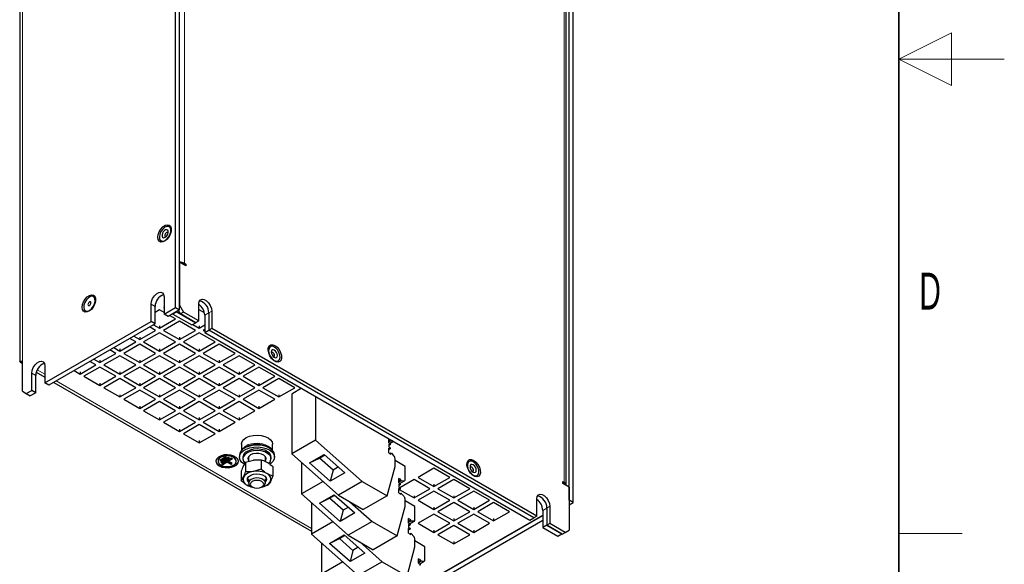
# Model space of a CAD drawing. Header units: millimetres. Extents: x 5 to 418, y 2 to 292.
# Tile 9 of 11: x 325 to 418, y 99 to 151. Entities that reach past the tile are written whole.
import ezdxf

# ---------------------------------------------------------------- set-up
doc = ezdxf.new("R2010")
doc.units = ezdxf.units.MM
doc.layers.add('SLD-0', color=7, linetype='Continuous')
doc.styles.add('SLDTEXTSTYLE0', font='TXT', dxfattribs={"width": 0.605})

msp = doc.modelspace()

# ---------------------------------------------------------------- linework, layer by layer
at = {"color": 7, "linetype": 'Continuous', "lineweight": 25}
for p, q in [((339.4005, 123.6999), (339.4005, 199.9104)), ((339.7777, 123.4822), (339.7777, 199.6927)), ((324.647, 187.6093), (324.647, 118.5843)), ((376.7358, 105.4129), (376.7358, 175.0911)), ((377.1129, 105.1952), (377.1129, 174.8734)), ((376.4596, 106.8283), (376.4596, 173.6757)), ((339.7777, 128.0004), (339.7777, 123.9177)), ((340.3905, 127.6466), (339.7777, 128.0004)), ((340.249, 127.7283), (340.3905, 127.8099)), ((340.2491, 127.8916), (340.3905, 127.8099)), ((340.3905, 127.8099), (340.3905, 127.6466)), ((331.6392, 124.7201), (331.6298, 124.7255)), ((338.3163, 124.7071), (338.3163, 123.074)), ((330.8566, 123.386), (330.8659, 123.3806)), ((337.0907, 122.3665), (337.0907, 123.9995)), ((337.4678, 122.1488), (337.4678, 123.7818)), ((337.892, 123.4827), (337.4678, 123.2378)), ((338.3163, 123.2378), (337.892, 123.4827)), ((338.3163, 123.7277), (338.2692, 123.7005)), ((338.2692, 123.7005), (338.3163, 123.6732)), ((338.3163, 123.074), (339.4005, 123.6999)), ((339.7777, 123.4822), (338.6934, 122.8563)), ((339.5325, 123.2972), (339.1554, 123.0795)), ((339.4005, 123.6999), (339.7777, 123.4822)), ((339.5325, 123.3407), (339.5325, 123.2972)), ((339.5325, 123.2972), (341.3333, 122.2576)), ((339.8719, 123.1012), (339.6834, 123.4278)), ((339.7777, 123.9177), (340.1548, 123.2645)), ((340.1548, 123.2645), (339.8719, 123.1012)), ((341.6161, 122.4209), (340.1548, 123.2645)), ((341.6161, 122.4209), (341.6161, 124.054)), ((341.6633, 123.4827), (341.6161, 123.4555)), ((342.152, 123.2006), (341.6633, 123.4827)), ((342.8418, 123.3464), (342.8418, 121.7133)), ((327.0026, 116.5427), (337.0907, 122.3665)), ((337.4678, 122.1488), (337.0907, 122.3665)), ((337.892, 121.7411), (339.4005, 122.6119)), ((339.7777, 122.3942), (338.2692, 121.5234)), ((338.6934, 122.8563), (338.3163, 123.074)), ((339.4005, 122.6119), (338.8353, 122.9382)), ((339.1554, 123.123), (339.1554, 123.0795)), ((339.1554, 123.0795), (340.9562, 122.0399)), ((341.2862, 121.5234), (339.7777, 122.3942)), ((341.3333, 122.2576), (339.8719, 123.1012)), ((341.6161, 122.4209), (341.3333, 122.2576)), ((342.1818, 122.9654), (342.1818, 121.3323)), ((342.5589, 123.1831), (342.5589, 121.5501)), ((337.4678, 122.1488), (327.3797, 116.325)), ((336.0064, 120.6525), (337.5149, 121.5234)), ((337.5149, 121.5234), (336.9497, 121.8497)), ((337.3268, 122.0674), (337.892, 121.7411)), ((337.892, 121.9588), (337.892, 121.7411)), ((338.2692, 121.5234), (339.7777, 120.6525)), ((339.7777, 120.6525), (341.2862, 121.5234)), ((340.9562, 122.0399), (341.3333, 122.2576)), ((341.0509, 122.0946), (341.6633, 121.7411)), ((341.6633, 121.7411), (342.1818, 122.0404)), ((341.6633, 121.9588), (341.6633, 121.7411)), ((342.1818, 121.605), (342.0404, 121.5234)), ((342.0404, 121.5234), (342.1818, 121.4417)), ((342.1818, 121.3323), (342.5589, 121.5501)), ((342.8418, 121.7133), (342.5589, 121.5501)), ((373.3888, 103.7524), (342.5589, 121.5501)), ((373.6716, 103.9156), (342.8418, 121.7133)), ((335.6293, 120.4348), (335.0641, 120.7611)), ((335.4412, 120.9788), (336.0064, 120.6525)), ((336.0064, 120.8703), (336.0064, 120.6525)), ((337.892, 121.3057), (336.3835, 120.4348)), ((339.4005, 120.4348), (337.892, 121.3057)), ((339.7777, 120.8703), (339.7777, 120.6525)), ((341.6633, 121.3057), (340.1548, 120.4348)), ((343.1718, 120.4348), (341.6633, 121.3057)), ((342.1818, 121.3323), (373.0117, 103.5346)), ((333.7437, 119.3463), (333.1785, 119.6726)), ((333.5556, 119.8903), (334.1208, 119.564)), ((334.1208, 119.564), (335.6293, 120.4348)), ((334.1208, 119.7817), (334.1208, 119.564)), ((336.0064, 120.2171), (334.4979, 119.3463)), ((337.5149, 119.3463), (336.0064, 120.2171)), ((336.3835, 120.4348), (337.892, 119.564)), ((337.892, 119.564), (339.4005, 120.4348)), ((337.892, 119.7817), (337.892, 119.564)), ((339.7777, 120.2171), (338.2692, 119.3463)), ((341.2862, 119.3463), (339.7777, 120.2171)), ((340.1548, 120.4348), (341.6633, 119.564)), ((341.6633, 119.564), (343.1718, 120.4348)), ((341.6633, 119.7817), (341.6633, 119.564)), ((343.5489, 120.2171), (342.0404, 119.3463)), ((345.0574, 119.3463), (343.5489, 120.2171)), ((324.6927, 118.4755), (324.6927, 118.5844)), ((324.8813, 115.7536), (324.8813, 118.5843)), ((331.8581, 118.2577), (331.2928, 118.584)), ((331.67, 118.8017), (332.2352, 118.4754)), ((332.2352, 118.4754), (333.7437, 119.3463)), ((332.2352, 118.6932), (332.2352, 118.4754)), ((334.1208, 119.1286), (332.6123, 118.2577)), ((335.6293, 118.2577), (334.1208, 119.1286)), ((334.4979, 119.3463), (336.0064, 118.4754)), ((336.0064, 118.4754), (337.5149, 119.3463)), ((336.0064, 118.6932), (336.0064, 118.4754)), ((337.892, 119.1286), (336.3835, 118.2577)), ((339.4005, 118.2577), (337.892, 119.1286)), ((338.2692, 119.3463), (339.7777, 118.4754)), ((339.7777, 118.4754), (341.2862, 119.3463)), ((339.7777, 118.6932), (339.7777, 118.4754)), ((341.6633, 119.1286), (340.1548, 118.2577)), ((343.1718, 118.2577), (341.6633, 119.1286)), ((342.0404, 119.3463), (343.5489, 118.4754)), ((343.5489, 118.4754), (345.0574, 119.3463)), ((343.5489, 118.6932), (343.5489, 118.4754)), ((345.4345, 119.1286), (343.926, 118.2577)), ((346.943, 118.2577), (345.4345, 119.1286)), ((324.845, 118.5634), (324.6927, 118.4755)), ((324.8813, 118.3666), (324.6927, 118.4755)), ((327.0026, 118.1758), (327.0026, 116.5427)), ((329.7843, 117.7132), (330.3496, 117.3869)), ((330.3496, 117.3869), (331.8581, 118.2577)), ((332.2352, 118.04), (330.7267, 117.1692)), ((333.7437, 117.1692), (332.2352, 118.04)), ((332.6123, 118.2577), (334.1208, 117.3869)), ((334.1208, 117.3869), (335.6293, 118.2577)), ((336.0064, 118.04), (334.4979, 117.1692)), ((337.5149, 117.1692), (336.0064, 118.04)), ((336.3835, 118.2577), (337.892, 117.3869)), ((337.892, 117.3869), (339.4005, 118.2577)), ((339.7777, 118.04), (338.2692, 117.1692)), ((341.2862, 117.1692), (339.7777, 118.04)), ((340.1548, 118.2577), (341.6633, 117.3869)), ((341.6633, 117.3869), (343.1718, 118.2577)), ((343.5489, 118.04), (342.0404, 117.1692)), ((345.0574, 117.1692), (343.5489, 118.04)), ((343.926, 118.2577), (345.4345, 117.3869)), ((345.4345, 117.3869), (346.943, 118.2577)), ((347.3201, 118.04), (345.8116, 117.1692)), ((348.8286, 117.1692), (347.3201, 118.04)), ((325.7769, 115.8352), (325.7769, 117.4683)), ((326.1541, 115.6175), (326.1541, 117.2506)), ((326.2017, 117.5515), (327.0026, 117.0892)), ((330.3496, 117.6046), (330.3496, 117.3869)), ((330.7267, 117.1692), (332.2352, 116.2984)), ((332.2352, 116.2984), (333.7437, 117.1692)), ((334.1208, 116.9515), (332.6123, 116.0806)), ((334.1208, 117.6046), (334.1208, 117.3869)), ((335.6293, 116.0806), (334.1208, 116.9515)), ((334.4979, 117.1692), (336.0064, 116.2984)), ((336.0064, 116.2984), (337.5149, 117.1692)), ((337.892, 116.9515), (336.3835, 116.0806)), ((337.892, 117.6046), (337.892, 117.3869)), ((339.4005, 116.0806), (337.892, 116.9515)), ((338.2692, 117.1692), (339.7777, 116.2984)), ((339.7777, 116.2984), (341.2862, 117.1692)), ((341.6633, 116.9515), (340.1548, 116.0806)), ((341.6633, 117.6046), (341.6633, 117.3869)), ((343.1718, 116.0806), (341.6633, 116.9515)), ((342.0404, 117.1692), (343.5489, 116.2984)), ((343.5489, 116.2984), (345.0574, 117.1692)), ((345.4345, 116.9515), (343.926, 116.0806)), ((345.4345, 117.6046), (345.4345, 117.3869)), ((346.943, 116.0806), (345.4345, 116.9515)), ((345.8116, 117.1692), (347.3201, 116.2984)), ((347.3201, 116.2984), (348.8286, 117.1692)), ((349.2057, 116.9515), (347.6973, 116.0806)), ((350.7142, 116.0806), (349.2057, 116.9515)), ((325.2584, 115.5358), (325.7769, 115.8352)), ((326.1541, 115.6175), (325.7769, 115.8352)), ((327.3797, 116.325), (327.0026, 116.5427)), ((327.853, 116.5983), (352.3073, 102.4811)), ((332.2352, 116.5161), (332.2352, 116.2984)), ((332.6123, 116.0806), (334.1208, 115.2098)), ((334.1208, 115.2098), (335.6293, 116.0806)), ((336.0064, 115.8629), (334.4979, 114.9921)), ((336.0064, 116.5161), (336.0064, 116.2984)), ((337.5149, 114.9921), (336.0064, 115.8629)), ((336.3835, 116.0806), (337.892, 115.2098)), ((337.892, 115.2098), (339.4005, 116.0806)), ((339.7777, 115.8629), (338.2692, 114.9921)), ((339.7777, 116.5161), (339.7777, 116.2984)), ((341.2862, 114.9921), (339.7777, 115.8629)), ((340.1548, 116.0806), (341.6633, 115.2098)), ((341.6633, 115.2098), (343.1718, 116.0806)), ((343.5489, 115.8629), (342.0404, 114.9921)), ((343.5489, 116.5161), (343.5489, 116.2984)), ((345.0574, 114.9921), (343.5489, 115.8629)), ((343.926, 116.0806), (345.4345, 115.2098)), ((345.4345, 115.2098), (346.943, 116.0806)), ((347.3201, 115.8629), (345.8116, 114.9921)), ((347.3201, 116.5161), (347.3201, 116.2984)), ((348.8286, 114.9921), (347.3201, 115.8629)), ((347.6973, 116.0806), (349.2057, 115.2098)), ((349.2057, 115.2098), (350.7142, 116.0806)), ((351.364, 116.0316), (350.4216, 115.4876)), ((324.8813, 115.7536), (325.2584, 115.5358)), ((325.2584, 115.5358), (325.6355, 115.3181)), ((326.1541, 115.6175), (325.6355, 115.3181)), ((334.1208, 115.4276), (334.1208, 115.2098)), ((334.4979, 114.9921), (336.0064, 114.1213)), ((336.0064, 114.1213), (337.5149, 114.9921)), ((337.892, 115.4276), (337.892, 115.2098)), ((338.2692, 114.9921), (339.7777, 114.1213)), ((339.7777, 114.1213), (341.2862, 114.9921)), ((341.6633, 115.4276), (341.6633, 115.2098)), ((342.0404, 114.9921), (343.5489, 114.1213)), ((343.5489, 114.1213), (345.0574, 114.9921)), ((345.4345, 115.4276), (345.4345, 115.2098)), ((345.8116, 114.9921), (347.3201, 114.1213)), ((347.3201, 114.1213), (348.8286, 114.9921)), ((349.2057, 115.4276), (349.2057, 115.2098)), ((350.4216, 115.4876), (350.4216, 109.8234)), ((352.6844, 115.2693), (352.6844, 111.1296)), ((336.0064, 114.339), (336.0064, 114.1213)), ((337.892, 114.7744), (336.3835, 113.9036)), ((339.4005, 113.9036), (337.892, 114.7744)), ((339.7777, 114.339), (339.7777, 114.1213)), ((341.6633, 114.7744), (340.1548, 113.9036)), ((343.1718, 113.9036), (341.6633, 114.7744)), ((343.5489, 114.339), (343.5489, 114.1213)), ((345.4345, 114.7744), (343.926, 113.9036)), ((346.943, 113.9036), (345.4345, 114.7744)), ((347.3201, 114.339), (347.3201, 114.1213)), ((336.3835, 113.9036), (337.892, 113.0327)), ((337.892, 113.0327), (339.4005, 113.9036)), ((337.892, 113.2505), (337.892, 113.0327)), ((339.7777, 113.6859), (338.2692, 112.815)), ((341.2862, 112.815), (339.7777, 113.6859)), ((340.1548, 113.9036), (341.6633, 113.0327)), ((341.6633, 113.0327), (343.1718, 113.9036)), ((341.6633, 113.2505), (341.6633, 113.0327)), ((343.5489, 113.6859), (342.0404, 112.815)), ((345.0574, 112.815), (343.5489, 113.6859)), ((343.926, 113.9036), (345.4345, 113.0327)), ((345.4345, 113.0327), (346.943, 113.9036)), ((345.4345, 113.2505), (345.4345, 113.0327)), ((338.2692, 112.815), (339.7777, 111.9442)), ((339.7777, 111.9442), (341.2862, 112.815)), ((339.7777, 112.1619), (339.7777, 111.9442)), ((341.6633, 112.5973), (340.1548, 111.7265)), ((343.1718, 111.7265), (341.6633, 112.5973)), ((342.0404, 112.815), (343.5489, 111.9442)), ((343.5489, 111.9442), (345.0574, 112.815)), ((343.5489, 112.1619), (343.5489, 111.9442)), ((340.1548, 111.7265), (341.6633, 110.8556)), ((341.6633, 110.8556), (343.1718, 111.7265)), ((352.6844, 111.1296), (350.4216, 109.8234)), ((352.6844, 111.1296), (357.1086, 107.2067)), ((359.6282, 110.8691), (359.6282, 111.2608)), ((359.6282, 111.0635), (359.799, 111.1621)), ((359.8299, 111.1217), (359.8299, 111.1443)), ((341.6633, 111.0734), (341.6633, 110.8556)), ((345.6582, 110.7468), (345.6582, 110.134)), ((346.1037, 110.4515), (345.9529, 110.3644)), ((348.3103, 110.3644), (348.1594, 110.4515)), ((348.6049, 110.134), (348.6049, 110.7468)), ((359.6282, 110.8691), (359.713, 110.8201)), ((359.713, 110.6895), (359.6282, 110.7385)), ((359.6282, 110.7385), (359.6282, 110.4772)), ((359.6282, 110.6135), (359.753, 110.6855)), ((359.6282, 110.4772), (359.713, 110.4282)), ((359.713, 110.2975), (359.6282, 110.3465)), ((359.6282, 109.9192), (359.6282, 110.3465)), ((359.6282, 110.2215), (359.753, 110.2936)), ((359.7332, 110.8042), (360.0761, 111.0022)), ((359.9862, 111.0541), (359.8749, 111.0619)), ((344.1617, 109.5222), (343.596, 109.1956)), ((343.6903, 109.1847), (344.2183, 109.4895)), ((344.4446, 109.4677), (343.6903, 109.0323)), ((343.6903, 109.1412), (344.256, 109.4677)), ((343.7846, 109.0214), (344.5011, 109.4351)), ((344.7274, 109.4133), (343.7846, 108.869)), ((343.7846, 108.9779), (344.5388, 109.4133)), ((344.256, 109.4677), (344.1617, 109.5222)), ((344.3974, 109.1575), (344.784, 109.3807)), ((344.3974, 109.114), (344.8217, 109.3589)), ((344.5388, 109.4133), (344.4446, 109.4677)), ((344.8217, 109.3589), (344.7274, 109.4133)), ((345.4649, 109.6842), (345.4649, 109.51)), ((345.7982, 109.51), (345.7982, 109.3576)), ((346.2828, 109.4589), (346.3316, 109.3386)), ((346.3316, 109.55), (346.3316, 109.1002)), ((347.53, 109.2479), (347.53, 108.3536)), ((347.9316, 109.1051), (347.9316, 109.55)), ((348.4649, 109.3576), (348.4649, 109.51)), ((348.7982, 109.51), (348.7982, 109.6842)), ((350.4216, 109.8234), (354.8458, 105.9004)), ((352.1224, 108.9502), (353.5178, 109.7557)), ((352.1224, 108.9502), (353.0656, 109.4214)), ((353.0656, 109.4214), (353.5679, 109.7113)), ((354.3497, 108.2828), (353.0656, 109.4214)), ((353.5178, 109.7557), (355.462, 108.0318)), ((359.6282, 109.9192), (359.8299, 109.8027)), ((359.8393, 109.8817), (359.7662, 109.8395)), ((359.8299, 109.8027), (359.8299, 109.861)), ((359.8749, 109.8689), (360.1142, 109.6094)), ((360.2269, 108.6313), (360.2269, 109.345)), ((343.4365, 109.1575), (343.4365, 109.114)), ((343.596, 109.1956), (343.6903, 109.1412)), ((343.6338, 109.2174), (343.6903, 109.1847)), ((343.6903, 109.1847), (343.6903, 109.1412)), ((343.6903, 109.0323), (343.7846, 108.9779)), ((343.728, 109.0541), (343.7846, 109.0214)), ((343.7846, 109.0214), (343.7846, 108.9779)), ((343.7846, 108.869), (343.8789, 108.8146)), ((343.8223, 108.8908), (343.8789, 108.8582)), ((343.8789, 108.8582), (344.3031, 109.1031)), ((343.8789, 108.8146), (344.3031, 109.0595)), ((343.8789, 108.8582), (343.8789, 108.8146)), ((344.3031, 109.1031), (344.6803, 108.8854)), ((344.3031, 109.1031), (344.3031, 109.0595)), ((344.3031, 109.0595), (344.6803, 108.8418)), ((344.3974, 109.1575), (344.3974, 109.114)), ((344.7745, 108.8963), (344.3974, 109.114)), ((344.6803, 108.8854), (344.7368, 108.918)), ((344.6803, 108.8418), (344.7745, 108.8963)), ((344.6803, 108.8854), (344.6803, 108.8418)), ((345.1698, 109.114), (345.1698, 109.1575)), ((346.0429, 109.0178), (345.8437, 108.6858)), ((346.0429, 109.0178), (346.7865, 109.2301)), ((346.0429, 109.0178), (346.0429, 108.1236)), ((347.53, 108.3536), (346.7865, 108.1414)), ((348.6187, 108.6194), (348.6187, 107.7252)), ((351.3645, 108.9874), (351.3645, 106.0135)), ((354.0666, 107.2263), (352.1224, 108.9502)), ((354.8519, 108.5727), (354.3497, 108.2828)), ((359.4786, 105.8385), (360.2269, 108.6313)), ((361.1697, 108.6298), (360.2269, 109.174)), ((361.1697, 107.3696), (361.1697, 108.6298)), ((363.9136, 108.4608), (362.4051, 107.59)), ((365.4221, 107.59), (363.9136, 108.4608)), ((345.6444, 108.1593), (345.6444, 107.2651)), ((345.6444, 107.2651), (345.8437, 107.5971)), ((346.3316, 107.4477), (346.3316, 107.0698)), ((347.9316, 107.0698), (347.9316, 107.4477)), ((348.6187, 107.7252), (348.4195, 107.1987)), ((354.3497, 108.2828), (354.0666, 107.2263)), ((355.462, 108.0318), (354.0666, 107.2263)), ((360.7727, 107.3701), (360.571, 107.4865)), ((360.571, 107.0592), (360.571, 107.4865)), ((362.4051, 107.59), (363.9136, 106.7192)), ((363.9136, 106.7192), (365.4221, 107.59)), ((346.5658, 106.7433), (346.6815, 106.6765)), ((347.5816, 106.6765), (347.6973, 106.7433)), ((347.5885, 106.6805), (348.2202, 106.8666)), ((353.3958, 107.1861), (351.3645, 106.0135)), ((357.1086, 107.2067), (354.8458, 105.9004)), ((357.1086, 107.2067), (359.4786, 105.8385)), ((360.571, 107.2536), (360.7727, 107.3701)), ((360.571, 107.0592), (360.6558, 107.0102)), ((360.6558, 106.8796), (360.571, 106.9286)), ((360.571, 106.9286), (360.571, 106.6673)), ((360.571, 106.8035), (360.6958, 106.8756)), ((360.571, 106.6673), (360.6558, 106.6183)), ((360.6558, 106.4876), (360.571, 106.5366)), ((360.571, 106.1093), (360.571, 106.5366)), ((360.571, 106.4116), (360.6958, 106.4837)), ((360.676, 106.9943), (361.1144, 107.2475)), ((362.028, 107.3723), (360.6823, 106.5955)), ((360.7727, 107.3118), (360.7727, 107.3701)), ((361.057, 107.2353), (360.8177, 107.252)), ((363.5364, 106.5015), (362.028, 107.3723)), ((362.028, 105.6306), (363.5364, 106.5015)), ((363.9136, 106.9369), (363.9136, 106.7192)), ((365.7992, 107.3723), (364.2907, 106.5015)), ((364.2907, 106.5015), (365.7992, 105.6306)), ((367.3077, 106.5015), (365.7992, 107.3723)), ((365.7992, 105.6306), (367.3077, 106.5015)), ((376.1229, 107.182), (376.2644, 107.1004)), ((376.1229, 107.0187), (376.1229, 107.182)), ((376.7358, 106.6649), (376.1229, 107.0187)), ((376.7358, 106.6649), (376.7358, 102.5822)), ((351.3645, 106.0135), (355.7886, 102.0905)), ((353.0652, 105.1403), (354.4606, 105.9458)), ((353.0652, 105.1403), (354.0084, 105.6115)), ((354.0084, 105.6115), (354.5107, 105.9014)), ((355.2925, 104.4729), (354.0084, 105.6115)), ((354.4606, 105.9458), (356.4048, 104.2219)), ((354.8458, 105.9004), (357.2158, 104.5322)), ((359.4786, 105.8385), (357.2158, 104.5322)), ((360.571, 106.1093), (360.7727, 105.9928)), ((360.623, 106.4417), (362.028, 105.6306)), ((360.7821, 106.0718), (360.709, 106.0296)), ((360.7727, 105.9928), (360.7727, 106.0511)), ((360.8177, 106.059), (361.057, 105.7995)), ((361.1697, 104.8214), (361.1697, 105.5351)), ((362.028, 105.8484), (362.028, 105.6306)), ((363.9136, 106.2838), (362.4051, 105.4129)), ((365.4221, 105.4129), (363.9136, 106.2838)), ((365.7992, 105.8484), (365.7992, 105.6306)), ((367.6848, 106.2838), (366.1763, 105.4129)), ((369.1933, 105.4129), (367.6848, 106.2838)), ((373.6716, 103.9156), (373.6716, 105.5487)), ((352.3073, 105.1775), (352.3073, 102.2036)), ((355.0094, 103.4164), (353.0652, 105.1403)), ((355.7948, 104.7628), (355.2925, 104.4729)), ((355.9406, 105.2684), (358.0514, 103.3968)), ((360.4214, 102.0286), (361.1697, 104.8214)), ((362.1125, 104.8198), (361.1697, 105.3641)), ((362.1125, 103.5597), (362.1125, 104.8198)), ((362.4051, 105.4129), (363.9136, 104.5421)), ((363.9136, 104.5421), (365.4221, 105.4129)), ((363.9136, 104.7598), (363.9136, 104.5421)), ((365.7992, 105.1952), (364.2907, 104.3244)), ((367.3077, 104.3244), (365.7992, 105.1952)), ((366.1763, 105.4129), (367.6848, 104.5421)), ((367.6848, 104.5421), (369.1933, 105.4129)), ((367.6848, 104.7598), (367.6848, 104.5421)), ((369.5704, 105.1952), (368.0619, 104.3244)), ((371.0789, 104.3244), (369.5704, 105.1952)), ((374.6145, 104.6779), (374.6145, 103.0448)), ((374.8973, 104.8412), (374.8973, 103.2081)), ((377.1129, 105.1952), (376.7358, 105.4129)), ((376.7358, 104.9775), (377.1129, 105.1952)), ((355.2925, 104.4729), (355.0094, 103.4164)), ((356.4048, 104.2219), (355.0094, 103.4164)), ((361.7156, 103.5602), (361.5138, 103.6766)), ((361.5138, 103.2493), (361.5138, 103.6766)), ((363.9136, 104.1067), (362.4051, 103.2358)), ((363.0553, 97.5589), (374.2373, 104.0141)), ((363.0553, 97.5153), (374.2373, 103.9706)), ((365.4221, 103.2358), (363.9136, 104.1067)), ((364.2907, 104.3244), (365.7992, 103.4535)), ((365.7992, 103.4535), (367.3077, 104.3244)), ((365.7992, 103.6713), (365.7992, 103.4535)), ((367.6848, 104.1067), (366.1763, 103.2358)), ((369.1933, 103.2358), (367.6848, 104.1067)), ((368.0619, 104.3244), (369.5704, 103.4535)), ((369.5704, 103.4535), (371.0789, 104.3244)), ((369.5704, 103.6713), (369.5704, 103.4535)), ((373.0117, 103.5346), (373.3888, 103.7524)), ((373.6716, 103.9156), (373.3888, 103.7524)), ((374.2373, 104.4602), (374.2373, 102.8271)), ((354.3386, 103.3762), (352.3073, 102.2036)), ((358.0514, 103.3968), (355.7886, 102.0905)), ((358.0514, 103.3968), (360.4214, 102.0286)), ((361.5138, 103.4437), (361.7156, 103.5602)), ((361.5138, 103.2493), (361.5986, 103.2003)), ((361.5986, 103.0697), (361.5138, 103.1187)), ((361.5138, 103.1187), (361.5138, 102.8574)), ((361.5138, 102.9936), (361.6386, 103.0657)), ((361.5138, 102.8574), (361.5986, 102.8084)), ((361.5986, 102.6777), (361.5138, 102.7267)), ((361.5138, 102.2994), (361.5138, 102.7267)), ((361.6188, 103.1844), (362.0572, 103.4376)), ((361.7156, 103.5019), (361.7156, 103.5602)), ((361.9998, 103.4254), (361.7605, 103.4421)), ((362.4051, 103.2358), (363.9136, 102.365)), ((363.0167, 97.0577), (374.2373, 103.5352)), ((363.9136, 102.365), (365.4221, 103.2358)), ((365.7992, 103.0181), (364.2907, 102.1473)), ((367.3077, 102.1473), (365.7992, 103.0181)), ((366.1763, 103.2358), (367.6848, 102.365)), ((367.6848, 102.365), (369.1933, 103.2358)), ((374.6145, 103.0448), (374.2373, 102.8271)), ((374.2373, 102.8271), (375.661, 102.0052)), ((374.8973, 103.2081), (374.6145, 103.0448)), ((376.0758, 102.2012), (374.6145, 103.0448)), ((374.6145, 103.0448), (376.0381, 102.223)), ((376.3586, 102.3645), (374.8973, 103.2081)), ((352.3073, 102.2036), (356.7315, 98.2806)), ((354.008, 101.3304), (355.4034, 102.1359)), ((354.008, 101.3304), (354.9512, 101.8016)), ((354.9512, 101.8016), (355.4535, 102.0915)), ((356.2353, 100.6629), (354.9512, 101.8016)), ((355.4034, 102.1359), (357.3476, 100.412)), ((355.7886, 102.0905), (358.1587, 100.7223)), ((360.4214, 102.0286), (358.1587, 100.7223)), ((361.5138, 102.6017), (361.6386, 102.6738)), ((361.5138, 102.2994), (361.7156, 102.1829)), ((361.7249, 102.2619), (361.6518, 102.2197)), ((361.7156, 102.1829), (361.7156, 102.2412)), ((361.7605, 102.2491), (361.9998, 101.9896)), ((363.9136, 102.5827), (363.9136, 102.365)), ((364.2907, 102.1473), (365.7992, 101.2764)), ((365.7992, 101.2764), (367.3077, 102.1473)), ((367.6848, 102.5827), (367.6848, 102.365)), ((375.661, 102.0052), (376.0381, 102.223)), ((376.0758, 102.2012), (376.3586, 102.3645)), ((376.3586, 102.3645), (376.7358, 102.5822)), ((353.2501, 101.3676), (353.2501, 98.3937)), ((355.9522, 99.6065), (354.008, 101.3304)), ((356.7376, 100.9529), (356.2353, 100.6629)), ((356.8834, 101.4585), (358.9942, 99.5869)), ((361.3642, 98.2187), (362.1125, 101.0115)), ((362.1125, 101.0115), (362.1125, 101.7252)), ((363.0553, 101.0099), (362.1125, 101.5542)), ((363.0553, 99.7497), (363.0553, 101.0099)), ((365.7992, 101.4942), (365.7992, 101.2764)), ((356.2353, 100.6629), (355.9522, 99.6065)), ((357.3476, 100.412), (355.9522, 99.6065)), ((355.2814, 99.5663), (353.2501, 98.3937)), ((358.9942, 99.5869), (356.7315, 98.2806)), ((358.9942, 99.5869), (361.3642, 98.2187)), ((362.6584, 99.7503), (362.4566, 99.8667)), ((362.4566, 99.4394), (362.4566, 99.8667)), ((362.4566, 99.6338), (362.6584, 99.7503)), ((362.4566, 99.4394), (362.5415, 99.3904)), ((362.5616, 99.3745), (363, 99.6277)), ((362.6584, 99.692), (362.6584, 99.7503)), ((362.9426, 99.6155), (362.7033, 99.6322))]:
    msp.add_line(p, q, dxfattribs=at)
at = {"color": 7, "linetype": 'Continuous', "lineweight": 18}
for p, q in [((340.2491, 194.7391), (340.2491, 127.8916)), ((324.8813, 118.5843), (324.8813, 188.2624)), ((376.2644, 107.1004), (376.2644, 173.9479)), ((340.1076, 127.8099), (340.2491, 127.8916)), ((337.4678, 123.7818), (337.0907, 123.9995)), ((342.8418, 123.3464), (342.5589, 123.1831)), ((342.1818, 122.9654), (342.5589, 123.1831)), ((327.0026, 117.3597), (326.2891, 117.7716)), ((326.1541, 117.2506), (325.7769, 117.4683)), ((352.3073, 102.7516), (328.0873, 116.7335)), ((359.6282, 111.0052), (359.8299, 111.1217)), ((359.8749, 111.0619), (359.6282, 110.9195)), ((359.713, 110.6895), (359.6282, 110.6405)), ((359.6282, 110.2486), (359.713, 110.2975)), ((360.0579, 111.0127), (359.7184, 110.8167)), ((359.8299, 109.861), (359.7795, 109.8319)), ((360.571, 107.1953), (360.7727, 107.3118)), ((360.8177, 107.252), (360.571, 107.1096)), ((360.6558, 106.8796), (360.571, 106.8306)), ((360.571, 106.4387), (360.6558, 106.4876)), ((361.057, 107.2353), (360.6612, 107.0068)), ((376.1229, 107.0187), (376.2644, 107.1004)), ((360.7727, 106.0511), (360.7223, 106.022)), ((374.2373, 104.4602), (374.6145, 104.6779)), ((374.8973, 104.8412), (374.6145, 104.6779)), ((361.5138, 103.3854), (361.7156, 103.5019)), ((361.7605, 103.4421), (361.5138, 103.2996)), ((361.5986, 103.0697), (361.5138, 103.0207)), ((361.9998, 103.4254), (361.604, 103.1969)), ((361.5138, 102.6288), (361.5986, 102.6777)), ((361.7156, 102.2412), (361.6651, 102.2121)), ((362.4566, 99.5755), (362.6584, 99.692)), ((362.7033, 99.6322), (362.4566, 99.4897)), ((362.9426, 99.6155), (362.5469, 99.387))]:
    msp.add_line(p, q, dxfattribs=at)
at = {"color": 7, "linetype": 'Continuous', "lineweight": 25, "flags": 128}
for points in [[(337.7223, 130.3522), (337.7571, 130.6126), (337.8575, 130.8849), (338.0128, 131.1396), (338.2061, 131.3491), (338.4164, 131.4906), (338.621, 131.5489), (338.7977, 131.5176), (338.9273, 131.4001), (338.9958, 131.2092), (338.9958, 130.9655), (338.9273, 130.6954), (338.7977, 130.4283), (338.621, 130.193), (338.4164, 130.015), (338.2061, 129.9137), (338.0128, 129.9001), (337.8575, 129.9755), (337.7571, 130.1318), (337.7223, 130.3522)], [(338.7303, 130.3529), (338.8713, 130.5996), (338.9511, 130.8587), (338.9589, 131.0951), (338.8936, 131.2769), (338.7641, 131.3795), (338.5878, 131.3891), (338.3885, 131.3045), (338.1933, 131.1369), (338.0283, 130.9091), (337.916, 130.6519), (337.8715, 130.3999), (337.9007, 130.1872), (337.9998, 130.0425), (338.1554, 129.9854), (338.3464, 130.0235), (338.547, 130.1518), (338.7303, 130.3529)], [(338.5875, 130.5073), (338.6679, 130.6501), (338.7102, 130.7991), (338.708, 130.9316), (338.6616, 131.0275), (338.5781, 131.0721), (338.4703, 131.0587), (338.3544, 130.9892), (338.2482, 130.8744), (338.1679, 130.7316), (338.1256, 130.5826), (338.1278, 130.4501), (338.1741, 130.3542), (338.2576, 130.3096), (338.3655, 130.323), (338.4813, 130.3925), (338.5875, 130.5073)], [(338.705, 130.769), (338.6853, 130.8017), (338.6389, 130.8265), (338.579, 130.819), (338.5146, 130.7804), (338.4556, 130.7166), (338.411, 130.6373), (338.3875, 130.5545), (338.3887, 130.4809), (338.4145, 130.4276), (338.4608, 130.4029), (338.4938, 130.4031)], [(337.0907, 123.9995), (337.1276, 124.2629), (337.234, 124.5372), (337.3971, 124.7893), (337.5971, 124.9888), (337.8099, 125.1117), (338.0099, 125.1431), (338.1729, 125.0792), (338.2793, 124.9278), (338.3163, 124.7071)], [(330.557, 123.7116), (330.5917, 123.9721), (330.6922, 124.2444), (330.8474, 124.4991), (331.0407, 124.7086), (331.251, 124.8501), (331.4556, 124.9084), (331.6323, 124.8771), (331.7619, 124.7596), (331.8305, 124.5687), (331.8305, 124.325), (331.7619, 124.0549), (331.6323, 123.7877), (331.4556, 123.5524), (331.251, 123.3745), (331.0407, 123.2732), (330.8474, 123.2595), (330.6922, 123.335), (330.5917, 123.4913), (330.557, 123.7116)], [(331.2432, 123.4242), (331.4407, 123.5809), (331.6116, 123.8017), (331.7327, 124.0568), (331.7877, 124.3118), (331.7692, 124.5321), (331.6796, 124.6882), (331.5311, 124.7588), (331.3437, 124.7344), (331.1427, 124.6184), (330.9553, 124.4264), (330.8068, 124.1843), (330.7173, 123.9249), (330.6987, 123.6831), (330.7537, 123.4917), (330.8748, 123.3764), (331.0457, 123.3529), (331.2432, 123.4242)], [(331.2432, 123.8924), (331.2973, 123.9361), (331.3432, 123.998), (331.3739, 124.0686), (331.3846, 124.1373), (331.3739, 124.1936), (331.3432, 124.2289), (331.2973, 124.2378), (331.2432, 124.219), (331.1891, 124.1753), (331.1432, 124.1135), (331.1125, 124.0428), (331.1018, 123.9741), (331.1125, 123.9178), (331.1432, 123.8825), (331.1891, 123.8736), (331.2432, 123.8924)], [(331.2525, 123.4189), (331.4501, 123.5755), (331.6209, 123.7963), (331.742, 124.0514), (331.797, 124.3064), (331.7785, 124.5268), (331.6889, 124.6828), (331.6392, 124.7201)], [(341.6161, 124.054), (341.6531, 124.2747), (341.7595, 124.4261), (341.9225, 124.4899), (342.1225, 124.4585), (342.3354, 124.3357), (342.5354, 124.1362), (342.6984, 123.8841), (342.8048, 123.6098), (342.8418, 123.3464)], [(348.8286, 120.0863), (349.0368, 119.926), (349.2224, 119.7028), (349.3653, 119.441), (349.4501, 119.1689), (349.4675, 118.916), (349.4157, 118.7096), (349.3003, 118.5722), (349.1338, 118.5187), (348.9341, 118.5548), (348.7231, 118.6766), (348.5235, 118.871), (348.3569, 119.1168), (348.2415, 119.3875), (348.1897, 119.6536), (348.2071, 119.8864), (348.2919, 120.0607), (348.4348, 120.1575), (348.6205, 120.1663), (348.8286, 120.0863)], [(348.7742, 118.683), (348.9717, 118.6117), (349.1426, 118.6352), (349.2637, 118.7505), (349.3187, 118.9419), (349.3001, 119.1837), (349.2106, 119.4431), (349.0621, 119.6852), (348.8747, 119.8772), (348.6737, 119.9932), (348.4863, 120.0176), (348.3378, 119.947), (348.2482, 119.7909), (348.2297, 119.5706), (348.2847, 119.3156), (348.4058, 119.0605), (348.5767, 118.8397), (348.7742, 118.683)], [(348.7742, 118.9716), (348.8878, 118.9321), (348.9842, 118.9508), (349.0486, 119.0249), (349.0712, 119.1431), (349.0486, 119.2873), (348.9842, 119.4358), (348.8878, 119.5657), (348.7742, 119.6575), (348.6605, 119.697), (348.5642, 119.6782), (348.4998, 119.6041), (348.4772, 119.4859), (348.4998, 119.3417), (348.5642, 119.1932), (348.6605, 119.0633), (348.7742, 118.9716)], [(325.7769, 117.4683), (325.8139, 117.7316), (325.9203, 118.0059), (326.0834, 118.258), (326.2834, 118.4575), (326.4962, 118.5804), (326.6962, 118.6118), (326.8592, 118.5479), (326.9656, 118.3965), (327.0026, 118.1758)], [(348.6983, 119.0267), (348.7053, 119.0258), (348.7589, 119.0362), (348.7946, 119.0774), (348.8072, 119.1431), (348.7946, 119.2232), (348.7589, 119.3057), (348.7053, 119.3779), (348.6422, 119.4288), (348.5791, 119.4508), (348.5255, 119.4404), (348.4898, 119.3992), (348.4871, 119.3927)], [(345.6582, 110.7468), (345.6585, 110.7617), (345.7154, 110.9813), (345.8688, 111.1849), (346.1082, 111.3587), (346.4174, 111.4907), (346.7753, 111.5721)], [(346.7753, 111.5721), (347.1574, 111.5972), (347.5378, 111.5643), (347.8905, 111.4758), (348.1915, 111.3375), (348.4203, 111.1591), (348.5612, 110.9525), (348.6049, 110.7468)], [(348.7982, 109.6842), (348.7952, 109.7423), (348.7228, 109.9704), (348.5579, 110.1819), (348.3101, 110.3645), (347.9938, 110.5076), (347.6274, 110.6028), (347.2322, 110.6446), (346.8311, 110.6306), (346.4475, 110.5616), (346.1037, 110.4416), (345.8196, 110.2776), (345.6117, 110.0791), (345.4922, 109.8576), (345.4649, 109.6842)], [(345.9531, 108.8297), (345.7053, 109.0122), (345.5404, 109.2238), (345.4679, 109.4519), (345.4922, 109.6834), (345.6117, 109.9049), (345.8196, 110.1034), (346.1037, 110.2674), (346.4475, 110.3874), (346.8311, 110.4564), (347.2322, 110.4704), (347.6274, 110.4286), (347.9938, 110.3334), (348.3101, 110.1903), (348.5579, 110.0077), (348.7228, 109.7962), (348.7952, 109.5681), (348.7709, 109.3366), (348.6514, 109.1151), (348.4435, 108.9166), (348.3377, 108.846)], [(348.4649, 109.51), (348.4455, 109.6408), (348.3357, 109.8406), (348.1365, 110.0159), (347.8628, 110.1536), (347.5349, 110.2436), (347.1771, 110.2793), (346.8159, 110.2578), (346.4781, 110.1809), (346.1888, 110.0543)], [(359.713, 110.8201), (359.7347, 110.8027), (359.753, 110.7779), (359.7653, 110.7496), (359.7696, 110.7222), (359.7653, 110.6996), (359.753, 110.6855), (359.7347, 110.682), (359.713, 110.6895)], [(359.713, 110.4282), (359.7347, 110.4107), (359.753, 110.386), (359.7653, 110.3577), (359.7696, 110.3302), (359.7653, 110.3077), (359.753, 110.2936), (359.7347, 110.29), (359.713, 110.2975)], [(343.5489, 108.6785), (343.8047, 108.5696), (344.1048, 108.5089), (344.4226, 108.5021), (344.7297, 108.5496), (344.9989, 108.6472), (345.2063, 108.7864), (345.3335, 108.9546), (345.3691, 109.137), (345.3099, 109.3173), (345.1614, 109.4796), (344.9365, 109.6094), (344.6554, 109.6952), (344.343, 109.7293), (344.0271, 109.7088), (343.7356, 109.6354), (343.4946, 109.5156), (343.3255, 109.3602), (343.2432, 109.1829), (343.2551, 108.9995), (343.3601, 108.8262), (343.5489, 108.6785)], [(345.1698, 109.1575), (345.1338, 109.3003), (345.0085, 109.4482), (344.8067, 109.5647), (344.5504, 109.637), (344.2673, 109.6574), (343.9881, 109.6236), (343.743, 109.5393), (343.5586, 109.4136), (343.4549, 109.2602), (343.4365, 109.1575)], [(343.6903, 108.7602), (343.9225, 108.6645), (344.1959, 108.6175), (344.481, 108.6243), (344.7468, 108.6842), (344.9645, 108.7906), (345.1105, 108.9321), (345.1691, 109.0933), (345.1338, 109.2567), (345.0085, 109.4047), (344.8067, 109.5211), (344.5504, 109.5935), (344.2673, 109.6139), (343.9881, 109.5801), (343.743, 109.4957), (343.5586, 109.3701), (343.4549, 109.2166), (343.4431, 109.0521), (343.5245, 108.8942), (343.6903, 108.7602)], [(346.1888, 109.9018), (345.9694, 109.7348), (345.8361, 109.5398), (345.799, 109.3313), (345.8607, 109.1247), (345.9921, 108.9579)], [(348.233, 108.9238), (348.3719, 109.0752), (348.4579, 109.2789), (348.4455, 109.4884), (348.3357, 109.6882), (348.1365, 109.8634), (347.8628, 110.0012), (347.5349, 110.0912), (347.1771, 110.1268), (346.8159, 110.1054), (346.4781, 110.0285), (346.1888, 109.9018)], [(346.5187, 109.7114), (346.353, 109.5773), (346.2716, 109.4195), (346.2833, 109.2549), (346.3316, 109.1651)], [(346.275, 109.4338), (346.2833, 109.4073), (346.3316, 109.3176)], [(347.9316, 109.1651), (347.9622, 109.2148), (347.9975, 109.3782), (347.9389, 109.5394), (347.7929, 109.6809), (347.5752, 109.7874), (347.3094, 109.8472), (347.0244, 109.854), (346.7509, 109.8071), (346.5187, 109.7114)], [(347.9316, 109.3386), (347.9558, 109.3825), (347.9803, 109.4589)], [(347.9316, 109.3176), (347.9622, 109.3672), (347.9881, 109.4338)], [(359.8299, 109.861), (359.8309, 109.8695), (359.8338, 109.8764), (359.8384, 109.8812), (359.8445, 109.8836), (359.8516, 109.8835), (359.8594, 109.8809), (359.8673, 109.8759), (359.8749, 109.8689)], [(367.6848, 109.2008), (367.893, 109.0405), (368.0786, 108.8174), (368.2215, 108.5556), (368.3063, 108.2834), (368.3237, 108.0305), (368.2719, 107.8242), (368.1565, 107.6868), (367.9899, 107.6332), (367.7903, 107.6693), (367.5793, 107.7912), (367.3797, 107.9855), (367.2131, 108.2314), (367.0977, 108.502), (367.0459, 108.7682), (367.0633, 109.001), (367.1481, 109.1752), (367.291, 109.272), (367.4766, 109.2809), (367.6848, 109.2008)], [(343.5489, 108.7221), (343.8047, 108.6131), (344.1048, 108.5525), (344.4226, 108.5456), (344.7297, 108.5931), (344.9989, 108.6908), (345.2063, 108.8299), (345.3335, 108.9981), (345.3691, 109.1357)], [(367.6304, 107.7976), (367.8279, 107.7262), (367.9988, 107.7497), (368.1199, 107.865), (368.1749, 108.0565), (368.1563, 108.2982), (368.0668, 108.5577), (367.9182, 108.7998), (367.7309, 108.9918), (367.5299, 109.1078), (367.3425, 109.1321), (367.194, 109.0615), (367.1044, 108.9055), (367.0859, 108.6851), (367.1409, 108.4302), (367.262, 108.1751), (367.4328, 107.9543), (367.6304, 107.7976)], [(367.6304, 108.0861), (367.744, 108.0466), (367.8404, 108.0653), (367.9048, 108.1394), (367.9274, 108.2576), (367.9048, 108.4019), (367.8404, 108.5503), (367.744, 108.6803), (367.6304, 108.772), (367.5167, 108.8115), (367.4204, 108.7928), (367.356, 108.7187), (367.3334, 108.6005), (367.356, 108.4562), (367.4204, 108.3078), (367.5167, 108.1778), (367.6304, 108.0861)], [(367.5545, 108.1413), (367.5615, 108.1404), (367.615, 108.1508), (367.6508, 108.192), (367.6634, 108.2576), (367.6508, 108.3378), (367.615, 108.4202), (367.5615, 108.4924), (367.4984, 108.5434), (367.4352, 108.5653), (367.3817, 108.5549), (367.3459, 108.5138), (367.3432, 108.5073)], [(346.3316, 107.1527), (346.3179, 107.1682), (346.2328, 107.3332), (346.2451, 107.5052), (346.3535, 107.6655), (346.5462, 107.7969), (346.8023, 107.885), (347.0941, 107.9203), (347.39, 107.899), (347.6579, 107.8234), (347.8687, 107.7017), (347.9996, 107.5471), (348.0365, 107.3763), (347.9753, 107.2078), (347.9316, 107.1527)], [(346.5659, 107.3964), (346.4065, 107.265), (346.3346, 107.1101), (346.3588, 106.9503), (346.4762, 106.8049), (346.5658, 106.7433)], [(347.6973, 106.7433), (347.8566, 106.8747), (347.9285, 107.0296), (347.9043, 107.1894), (347.7869, 107.3347), (347.5904, 107.4482), (347.3386, 107.5159), (347.0618, 107.5299), (346.7935, 107.4884), (346.5659, 107.3964)], [(346.6816, 107.196), (346.5436, 107.0769), (346.4952, 106.9363), (346.5436, 106.7957), (346.6816, 106.6765), (346.888, 106.5968), (347.1316, 106.5689), (347.3751, 106.5968), (347.5816, 106.6765), (347.7195, 106.7957), (347.768, 106.9363), (347.7195, 107.0769), (347.5816, 107.196), (347.3751, 107.2757), (347.1316, 107.3036), (346.888, 107.2757), (346.6816, 107.196)], [(360.6558, 107.0102), (360.6775, 106.9928), (360.6958, 106.968), (360.7081, 106.9397), (360.7124, 106.9123), (360.7081, 106.8897), (360.6958, 106.8756), (360.6775, 106.8721), (360.6558, 106.8796)], [(360.6558, 106.6183), (360.6775, 106.6008), (360.6958, 106.5761), (360.7081, 106.5478), (360.7124, 106.5203), (360.7081, 106.4978), (360.6958, 106.4837), (360.6775, 106.4801), (360.6558, 106.4876)], [(360.7727, 106.0511), (360.7737, 106.0596), (360.7766, 106.0665), (360.7812, 106.0713), (360.7873, 106.0737), (360.7944, 106.0736), (360.8022, 106.071), (360.8101, 106.066), (360.8177, 106.059)], [(373.6716, 105.5487), (373.7086, 105.7694), (373.815, 105.9208), (373.9781, 105.9847), (374.1781, 105.9533), (374.3909, 105.8304), (374.5909, 105.6309), (374.7539, 105.3788), (374.8603, 105.1045), (374.8973, 104.8412)], [(361.5986, 103.2003), (361.6203, 103.1829), (361.6386, 103.1581), (361.6509, 103.1298), (361.6552, 103.1023), (361.6509, 103.0798), (361.6386, 103.0657), (361.6203, 103.0622), (361.5986, 103.0697)], [(361.5986, 102.8084), (361.6203, 102.7909), (361.6386, 102.7662), (361.6509, 102.7379), (361.6552, 102.7104), (361.6509, 102.6879), (361.6386, 102.6738), (361.6203, 102.6702), (361.5986, 102.6777)], [(361.7156, 102.2412), (361.7165, 102.2497), (361.7194, 102.2566), (361.724, 102.2614), (361.7301, 102.2638), (361.7372, 102.2637), (361.745, 102.2611), (361.7529, 102.2561), (361.7605, 102.2491)], [(362.5415, 99.3904), (362.5631, 99.373), (362.5815, 99.3482), (362.5937, 99.3199), (362.598, 99.2924), (362.5937, 99.2699), (362.5815, 99.2558), (362.5631, 99.2522), (362.5415, 99.2598)]]:
    msp.add_lwpolyline(points, dxfattribs=at)
at = {"color": 7, "linetype": 'Continuous', "lineweight": 18, "flags": 128}
msp.add_lwpolyline([(346.7753, 110.7926), (347.1574, 110.8177), (347.5378, 110.7848), (347.8905, 110.6963), (348.1915, 110.558), (348.4203, 110.3795), (348.5567, 110.1831)], dxfattribs=at)
at = {"color": 7, "linetype": 'Continuous', "lineweight": 25}
for centre, radius, start, end in [((339.7969, 127.0426), 0.9619, 61.959761, 91.144097), ((338.6514, 123.7956), 1.1837, 108.174319, 180.668413), ((341.4145, 123.2139), 1.1449, 358.460437, 76.694789), ((331.0289, 123.706), 0.3639, 243.391425, 307.919034), ((340.8574, 122.9107), 1.3255, 2.368128, 55.083789), ((327.3377, 117.2644), 1.1837, 108.174319, 180.668413), ((359.8923, 111.1218), 0.0624, 180.062211, 253.766932), ((347.1316, 108.5007), 2.205, 62.21656, 117.78344), ((346.4596, 109.4477), 0.6643, 114.062653, 174.617206), ((359.8124, 109.3245), 0.415, 2.822734, 43.348357), ((343.7632, 109.2079), 0.5309, 187.809305, 246.199495), ((346.3964, 107.4018), 0.5862, 160.538998, 249.257925), ((346.8594, 106.9264), 1.2172, 93.433502, 146.561121), ((347.1338, 106.1243), 2.0467, 62.642825, 99.771097), ((347.8668, 107.394), 0.5862, 340.538998, 69.257925), ((347.0107, 108.336), 1.695, 240.992603, 259.103201), ((347.4318, 107.8415), 1.1784, 276.873198, 326.941023), ((360.8351, 107.3119), 0.0624, 180.062211, 253.766932), ((361.0577, 107.3491), 0.1138, 269.643621, 10.345596), ((376.126, 106.795), 0.3353, 5.694799, 65.625342), ((360.7552, 105.5146), 0.415, 2.822734, 43.348357), ((373.47, 104.7086), 1.1449, 358.460437, 76.694789), ((372.9129, 104.4054), 1.3255, 2.368128, 55.083789), ((361.778, 103.502), 0.0624, 180.062211, 253.766932), ((362.0005, 103.5392), 0.1138, 269.643621, 10.345596), ((361.698, 101.7047), 0.415, 2.822734, 43.348357), ((362.7208, 99.6921), 0.0624, 180.062211, 253.766932), ((362.9433, 99.7293), 0.1138, 269.643621, 10.345596)]:
    msp.add_arc(centre, radius, start, end, dxfattribs=at)
at = {"color": 7, "linetype": 'Continuous', "lineweight": 18}
msp.add_arc((346.8146, 109.4816), 1.3115, 91.718625, 147.666859, dxfattribs=at)
at = {"color": 7, "linetype": 'Continuous', "lineweight": 25}
for points, knots in [([(324.6493, 118.5845), (324.6485, 118.5847), (324.6276, 118.5895), (324.6973, 118.6054), (324.8216, 118.5912), (324.8813, 118.5843)], [0, 0, 0, 0, 0.0191766, 0.5289971, 1, 1, 1, 1]), ([(324.7365, 118.5843), (324.7395, 118.5839), (324.7453, 118.5832), (324.7963, 118.578), (324.8555, 118.561), (324.8821, 118.5533)], [0, 0, 0, 0, 0.3656493, 0.7155054, 1, 1, 1, 1]), ([(346.7865, 109.2301), (346.8041, 109.2327), (347.0552, 109.2702), (347.3013, 109.2586), (347.53, 109.2479)], [0, 0, 0, 0, 0.07020058, 1, 1, 1, 1]), ([(347.53, 109.2479), (347.6657, 109.2088), (347.8452, 109.1571), (348.0294, 109.0557), (348.0744, 109.0309)], [0, 0, 0, 0, 0.7556342, 1, 1, 1, 1]), ([(345.8437, 108.6858), (345.8389, 108.6755), (345.7717, 108.5292), (345.7057, 108.3375), (345.6444, 108.1593)], [0, 0, 0, 0, 0.07020058, 1, 1, 1, 1]), ([(348.0744, 107.9421), (348.0294, 107.9693), (347.8452, 108.0806), (347.6657, 108.2361), (347.53, 108.3536)], [0, 0, 0, 0, 0.2443658, 1, 1, 1, 1]), ([(348.0744, 109.0309), (348.2169, 108.9368), (348.4012, 108.8152), (348.5785, 108.6556), (348.6187, 108.6194)], [0, 0, 0, 0, 0.7730974, 1, 1, 1, 1]), ([(345.8437, 107.5971), (345.8484, 107.6074), (345.9157, 107.7537), (345.9816, 107.9454), (346.0429, 108.1236)], [0, 0, 0, 0, 0.0702006, 1, 1, 1, 1]), ([(346.7865, 108.1414), (346.7688, 108.1387), (346.5178, 108.1013), (346.2717, 108.1128), (346.0429, 108.1236)], [0, 0, 0, 0, 0.0702006, 1, 1, 1, 1]), ([(348.6187, 107.7252), (348.5785, 107.7354), (348.4012, 107.7805), (348.2169, 107.8717), (348.0744, 107.9421)], [0, 0, 0, 0, 0.2269026, 1, 1, 1, 1]), ([(346.1888, 106.8536), (346.1437, 106.8808), (345.9595, 106.992), (345.7801, 107.1475), (345.6444, 107.2651)], [0, 0, 0, 0, 0.2443658, 1, 1, 1, 1]), ([(346.7331, 106.6366), (346.6929, 106.6468), (346.5156, 106.692), (346.3312, 106.7831), (346.1888, 106.8536)], [0, 0, 0, 0, 0.2269026, 1, 1, 1, 1]), ([(348.4195, 107.1987), (348.4147, 107.1886), (348.3475, 107.045), (348.2815, 106.9526), (348.2202, 106.8666)], [0, 0, 0, 0, 0.0702006, 1, 1, 1, 1])]:
    msp.add_open_spline(points, degree=3, knots=knots, dxfattribs=at)
at = {"layer": 'SLD-0', "lineweight": 35}
msp.add_line((408, 12), (408, 282.5), dxfattribs=at)
at = {"layer": 'SLD-0', "lineweight": 18}
for p, q in [((413, 149.75), (408, 147.25)), ((413, 144.75), (413, 149.75)), ((418, 147.25), (408, 147.25)), ((408, 147.25), (413, 144.75)), ((408, 102.25), (414, 102.25))]:
    msp.add_line(p, q, dxfattribs=at)

# ---------------------------------------------------------------- texts
at = {"layer": 'SLD-0', "insert": (410.9597, 127.0011), "char_height": 3.5, "attachment_point": 2, "style": 'SLDTEXTSTYLE0'}
msp.add_mtext('D', dxfattribs=at)

doc.saveas('drawing.dxf')
